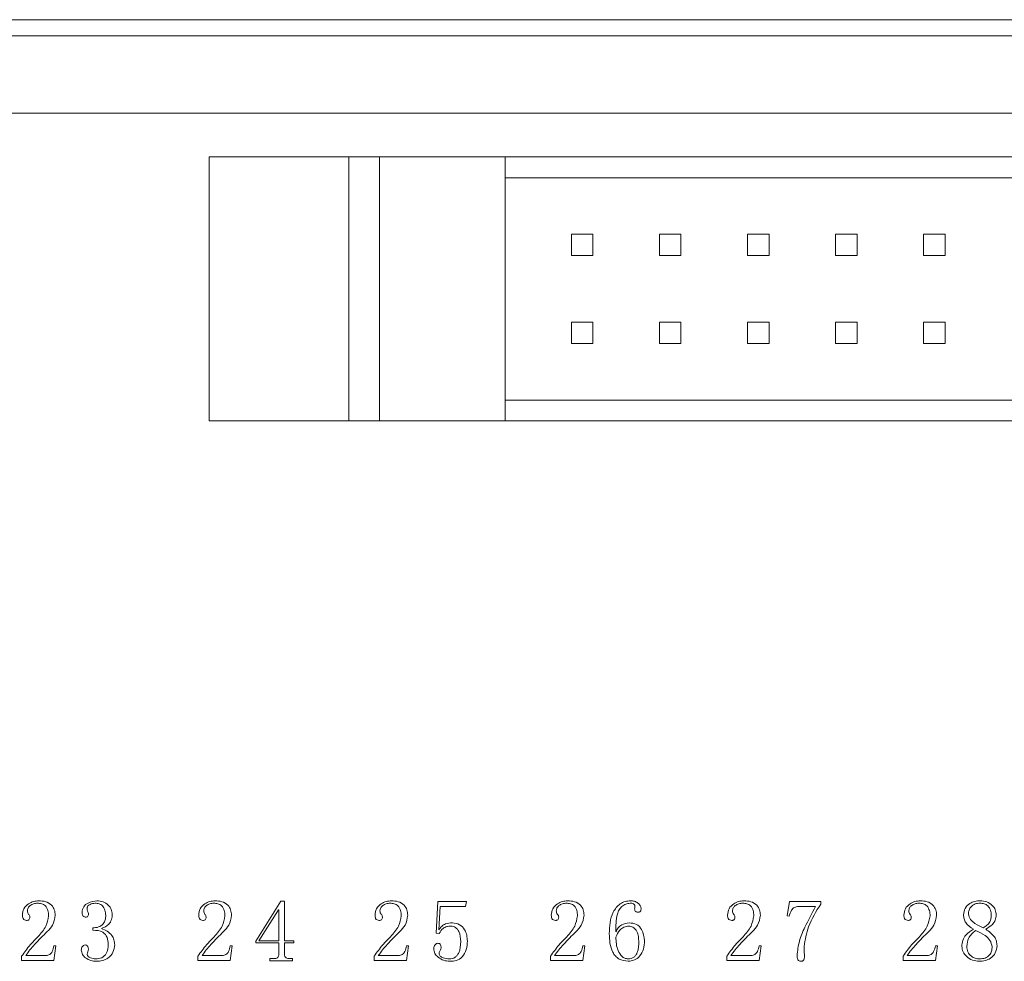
# Model space of a CAD drawing. Header units: millimetres. Extents: x 0 to 297, y 0 to 210.
# Tile 4 of 9: x 61 to 89, y 121 to 148. Entities that reach past the tile are written whole.
import ezdxf

# ---------------------------------------------------------------- set-up
doc = ezdxf.new("R2010")
doc.units = ezdxf.units.MM

msp = doc.modelspace()

# ---------------------------------------------------------------- linework, layer by layer
at = {"color": 7, "linetype": 'Continuous', "lineweight": 15}
for p, q in [((48.305, 148.452), (153.905, 148.452)), ((153.905, 147.989), (48.305, 147.989)), ((153.905, 145.752), (48.305, 145.752)), ((66.205, 136.872), (66.205, 144.492)), ((70.239, 144.492), (66.205, 144.492)), ((70.239, 136.872), (70.239, 144.492)), ((71.129, 144.492), (70.239, 144.492)), ((71.129, 136.872), (71.129, 144.492)), ((74.749, 144.492), (71.129, 144.492)), ((74.749, 136.872), (74.749, 144.492)), ((127.461, 144.492), (74.749, 144.492)), ((127.461, 143.892), (74.749, 143.892)), ((76.665, 141.642), (76.665, 142.262)), ((76.665, 142.262), (77.285, 142.262)), ((77.285, 142.262), (77.285, 141.642)), ((79.205, 142.262), (79.825, 142.262)), ((79.205, 141.642), (79.205, 142.262)), ((79.825, 142.262), (79.825, 141.642)), ((81.745, 141.642), (81.745, 142.262)), ((81.745, 142.262), (82.365, 142.262)), ((82.365, 142.262), (82.365, 141.642)), ((84.285, 142.262), (84.905, 142.262)), ((84.285, 141.642), (84.285, 142.262)), ((84.905, 142.262), (84.905, 141.642)), ((86.825, 141.642), (86.825, 142.262)), ((86.825, 142.262), (87.445, 142.262)), ((87.445, 142.262), (87.445, 141.642)), ((77.285, 141.642), (76.665, 141.642)), ((79.825, 141.642), (79.205, 141.642)), ((82.365, 141.642), (81.745, 141.642)), ((84.905, 141.642), (84.285, 141.642)), ((87.445, 141.642), (86.825, 141.642)), ((76.665, 139.102), (76.665, 139.722)), ((76.665, 139.722), (77.285, 139.722)), ((77.285, 139.722), (77.285, 139.102)), ((79.205, 139.102), (79.205, 139.722)), ((79.205, 139.722), (79.825, 139.722)), ((79.825, 139.722), (79.825, 139.102)), ((81.745, 139.102), (81.745, 139.722)), ((81.745, 139.722), (82.365, 139.722)), ((82.365, 139.722), (82.365, 139.102)), ((84.285, 139.102), (84.285, 139.722)), ((84.285, 139.722), (84.905, 139.722)), ((84.905, 139.722), (84.905, 139.102)), ((86.825, 139.102), (86.825, 139.722)), ((86.825, 139.722), (87.445, 139.722)), ((87.445, 139.722), (87.445, 139.102)), ((77.285, 139.102), (76.665, 139.102)), ((79.825, 139.102), (79.205, 139.102)), ((82.365, 139.102), (81.745, 139.102)), ((84.905, 139.102), (84.285, 139.102)), ((87.445, 139.102), (86.825, 139.102)), ((74.749, 137.472), (98.605, 137.472)), ((70.239, 136.872), (66.205, 136.872)), ((71.129, 136.872), (70.239, 136.872)), ((74.749, 136.872), (71.129, 136.872)), ((98.605, 136.872), (74.749, 136.872)), ((67.552, 121.86), (68.279, 123.015)), ((68.21, 122.766), (67.642, 121.87)), ((68.22, 122.766), (68.21, 122.766)), ((68.22, 121.87), (68.22, 122.766)), ((68.279, 123.015), (68.379, 123.015)), ((68.379, 123.015), (68.379, 121.87)), ((72.762, 122.086), (72.81, 122.999)), ((72.81, 122.999), (73.636, 122.999)), ((72.873, 122.858), (72.838, 122.186)), ((73.605, 122.858), (72.873, 122.858)), ((73.636, 122.999), (73.605, 122.858)), ((82.89, 122.584), (82.959, 122.999)), ((82.959, 122.999), (83.858, 122.999)), ((83.711, 122.858), (83.213, 122.858)), ((83.858, 122.999), (83.858, 122.929)), ((82.948, 122.574), (82.89, 122.584)), ((62.848, 122.173), (62.848, 122.244)), ((72.85, 122.077), (72.762, 122.086)), ((61.789, 121.724), (61.729, 121.299)), ((61.73, 121.724), (61.789, 121.724)), ((66.877, 121.724), (66.816, 121.299)), ((66.817, 121.724), (66.877, 121.724)), ((67.552, 121.81), (67.552, 121.86)), ((68.22, 121.81), (67.552, 121.81)), ((67.642, 121.87), (68.22, 121.87)), ((68.22, 121.481), (68.22, 121.81)), ((68.379, 121.87), (68.648, 121.87)), ((68.648, 121.81), (68.379, 121.81)), ((68.379, 121.81), (68.379, 121.481)), ((68.648, 121.87), (68.648, 121.81)), ((71.904, 121.724), (71.964, 121.724)), ((71.964, 121.724), (71.904, 121.299)), ((77.051, 121.724), (76.991, 121.299)), ((76.992, 121.724), (77.051, 121.724)), ((82.138, 121.724), (82.078, 121.299)), ((82.079, 121.724), (82.138, 121.724)), ((87.226, 121.724), (87.165, 121.299)), ((87.166, 121.724), (87.226, 121.724)), ((60.798, 121.299), (60.798, 121.422)), ((60.916, 121.441), (61.502, 121.441)), ((65.885, 121.299), (65.885, 121.422)), ((66.003, 121.441), (66.589, 121.441)), ((67.961, 121.292), (67.961, 121.352)), ((67.961, 121.352), (68.07, 121.352)), ((68.528, 121.352), (68.618, 121.352)), ((68.618, 121.352), (68.618, 121.292)), ((70.972, 121.299), (70.972, 121.422)), ((71.09, 121.441), (71.676, 121.441)), ((76.059, 121.299), (76.059, 121.422)), ((76.178, 121.441), (76.763, 121.441)), ((81.147, 121.299), (81.147, 121.422)), ((81.265, 121.441), (81.851, 121.441)), ((86.234, 121.299), (86.234, 121.422)), ((86.352, 121.441), (86.938, 121.441)), ((61.729, 121.299), (60.798, 121.299)), ((66.816, 121.299), (65.885, 121.299)), ((68.618, 121.292), (67.961, 121.292)), ((71.904, 121.299), (70.972, 121.299)), ((76.991, 121.299), (76.059, 121.299)), ((82.078, 121.299), (81.147, 121.299)), ((87.165, 121.299), (86.234, 121.299))]:
    msp.add_line(p, q, dxfattribs=at)
for points, knots in [([(60.821, 122.603), (60.828, 122.67), (60.842, 122.804), (60.985, 122.934), (61.138, 123.009), (61.242, 123.018), (61.294, 123.023)], [0, 0, 0, 0, 0.279419, 0.55819, 0.779157, 1, 1, 1, 1]), ([(61.255, 122.952), (61.217, 122.949), (61.141, 122.944), (61.045, 122.893), (60.976, 122.819), (60.968, 122.758), (60.964, 122.728)], [0, 0, 0, 0, 0.280831, 0.561224, 0.780841, 1, 1, 1, 1]), ([(61.577, 122.584), (61.574, 122.636), (61.569, 122.74), (61.499, 122.875), (61.378, 122.945), (61.296, 122.95), (61.255, 122.952)], [0, 0, 0, 0, 0.281011, 0.559901, 0.779356, 1, 1, 1, 1]), ([(61.294, 123.023), (61.361, 123.02), (61.494, 123.013), (61.661, 122.913), (61.753, 122.762), (61.761, 122.657), (61.766, 122.604)], [0, 0, 0, 0, 0.280925, 0.559354, 0.779503, 1, 1, 1, 1]), ([(62.541, 122.688), (62.551, 122.745), (62.571, 122.858), (62.74, 122.991), (62.884, 123.011), (62.972, 123.023)], [0, 0, 0, 0, 0.278962, 0.559952, 1, 1, 1, 1]), ([(62.918, 122.952), (62.868, 122.946), (62.794, 122.936), (62.716, 122.888), (62.692, 122.843), (62.69, 122.818), (62.69, 122.805)], [0, 0, 0, 0, 0.500243, 0.749136, 0.87451, 1, 1, 1, 1]), ([(62.69, 122.805), (62.691, 122.776), (62.694, 122.724), (62.719, 122.678), (62.73, 122.658)], [0, 0, 0, 0, 0.564942, 1, 1, 1, 1]), ([(63.225, 122.603), (63.221, 122.652), (63.212, 122.75), (63.145, 122.874), (63.034, 122.945), (62.957, 122.95), (62.918, 122.952)], [0, 0, 0, 0, 0.280514, 0.560508, 0.779693, 1, 1, 1, 1]), ([(62.972, 123.023), (63.034, 123.018), (63.157, 123.008), (63.298, 122.905), (63.394, 122.777), (63.407, 122.681), (63.414, 122.633)], [0, 0, 0, 0, 0.280286, 0.559697, 0.780288, 1, 1, 1, 1]), ([(65.909, 122.603), (65.915, 122.67), (65.929, 122.804), (66.072, 122.934), (66.225, 123.009), (66.329, 123.018), (66.381, 123.023)], [0, 0, 0, 0, 0.279424, 0.558197, 0.779155, 1, 1, 1, 1]), ([(66.342, 122.952), (66.304, 122.949), (66.228, 122.944), (66.133, 122.893), (66.063, 122.819), (66.055, 122.758), (66.051, 122.728)], [0, 0, 0, 0, 0.280831, 0.561224, 0.780841, 1, 1, 1, 1]), ([(66.664, 122.584), (66.662, 122.636), (66.657, 122.74), (66.586, 122.875), (66.466, 122.945), (66.384, 122.95), (66.342, 122.952)], [0, 0, 0, 0, 0.281011, 0.559901, 0.779356, 1, 1, 1, 1]), ([(66.381, 123.023), (66.448, 123.02), (66.582, 123.013), (66.748, 122.913), (66.84, 122.762), (66.849, 122.657), (66.853, 122.604)], [0, 0, 0, 0, 0.280925, 0.559354, 0.779503, 1, 1, 1, 1]), ([(70.996, 122.603), (71.003, 122.67), (71.016, 122.804), (71.16, 122.934), (71.312, 123.009), (71.416, 123.018), (71.468, 123.023)], [0, 0, 0, 0, 0.279424, 0.558197, 0.779155, 1, 1, 1, 1]), ([(71.43, 122.952), (71.391, 122.949), (71.315, 122.944), (71.22, 122.893), (71.15, 122.819), (71.142, 122.758), (71.139, 122.728)], [0, 0, 0, 0, 0.280833, 0.56121, 0.78084, 1, 1, 1, 1]), ([(71.751, 122.584), (71.749, 122.636), (71.744, 122.74), (71.673, 122.875), (71.553, 122.945), (71.471, 122.95), (71.43, 122.952)], [0, 0, 0, 0, 0.28101, 0.5599, 0.779343, 1, 1, 1, 1]), ([(71.468, 123.023), (71.535, 123.02), (71.669, 123.013), (71.835, 122.913), (71.927, 122.762), (71.936, 122.657), (71.94, 122.604)], [0, 0, 0, 0, 0.280924, 0.55936, 0.779503, 1, 1, 1, 1]), ([(76.083, 122.603), (76.09, 122.67), (76.104, 122.804), (76.247, 122.934), (76.4, 123.009), (76.503, 123.018), (76.555, 123.023)], [0, 0, 0, 0, 0.279422, 0.558196, 0.779155, 1, 1, 1, 1]), ([(76.517, 122.952), (76.479, 122.949), (76.402, 122.944), (76.307, 122.893), (76.238, 122.819), (76.23, 122.758), (76.226, 122.728)], [0, 0, 0, 0, 0.280815, 0.561209, 0.78084, 1, 1, 1, 1]), ([(76.839, 122.584), (76.836, 122.636), (76.831, 122.74), (76.761, 122.875), (76.64, 122.945), (76.558, 122.95), (76.517, 122.952)], [0, 0, 0, 0, 0.28101, 0.5599, 0.779343, 1, 1, 1, 1]), ([(76.555, 123.023), (76.622, 123.02), (76.756, 123.013), (76.922, 122.913), (77.014, 122.762), (77.023, 122.657), (77.028, 122.604)], [0, 0, 0, 0, 0.280924, 0.55936, 0.779503, 1, 1, 1, 1]), ([(77.755, 122.074), (77.759, 122.18), (77.766, 122.391), (77.852, 122.7), (78.02, 122.917), (78.213, 123.012), (78.319, 123.019), (78.372, 123.023)], [0, 0, 0, 0, 0.250847, 0.50111, 0.749707, 0.874792, 1, 1, 1, 1]), ([(78.357, 122.952), (78.313, 122.948), (78.227, 122.939), (78.117, 122.863), (78.032, 122.763), (77.949, 122.515), (77.946, 122.298), (77.944, 122.125)], [0, 0, 0, 0, 0.124736, 0.249573, 0.374519, 0.499666, 1, 1, 1, 1]), ([(78.497, 122.865), (78.497, 122.873), (78.496, 122.889), (78.485, 122.91), (78.469, 122.928), (78.428, 122.951), (78.388, 122.951), (78.357, 122.952)], [0, 0, 0, 0, 0.1253096, 0.2504411, 0.3757778, 0.5011148, 1, 1, 1, 1]), ([(78.372, 123.023), (78.41, 123.02), (78.486, 123.016), (78.578, 122.962), (78.649, 122.894), (78.667, 122.837), (78.676, 122.809)], [0, 0, 0, 0, 0.280754, 0.560593, 0.781624, 1, 1, 1, 1]), ([(78.487, 122.789), (78.489, 122.803), (78.493, 122.828), (78.496, 122.854), (78.497, 122.865)], [0, 0, 0, 0, 0.560156, 1, 1, 1, 1]), ([(78.577, 122.692), (78.563, 122.693), (78.535, 122.695), (78.501, 122.721), (78.489, 122.755), (78.488, 122.777), (78.487, 122.789)], [0, 0, 0, 0, 0.28041, 0.558485, 0.778858, 1, 1, 1, 1]), ([(78.676, 122.809), (78.675, 122.792), (78.674, 122.76), (78.655, 122.715), (78.616, 122.694), (78.59, 122.693), (78.577, 122.692)], [0, 0, 0, 0, 0.28121, 0.560029, 0.779235, 1, 1, 1, 1]), ([(81.17, 122.603), (81.177, 122.67), (81.191, 122.804), (81.334, 122.934), (81.487, 123.009), (81.591, 123.018), (81.643, 123.023)], [0, 0, 0, 0, 0.279422, 0.558196, 0.779155, 1, 1, 1, 1]), ([(81.604, 122.952), (81.566, 122.949), (81.49, 122.944), (81.394, 122.893), (81.325, 122.819), (81.317, 122.758), (81.313, 122.728)], [0, 0, 0, 0, 0.280828, 0.561217, 0.780844, 1, 1, 1, 1]), ([(81.926, 122.584), (81.923, 122.636), (81.918, 122.74), (81.848, 122.875), (81.727, 122.945), (81.645, 122.95), (81.604, 122.952)], [0, 0, 0, 0, 0.281015, 0.559908, 0.779354, 1, 1, 1, 1]), ([(81.643, 123.023), (81.71, 123.02), (81.843, 123.013), (82.01, 122.913), (82.102, 122.762), (82.11, 122.657), (82.115, 122.604)], [0, 0, 0, 0, 0.280924, 0.55936, 0.779503, 1, 1, 1, 1]), ([(83.213, 122.858), (83.173, 122.853), (83.092, 122.844), (82.989, 122.734), (82.964, 122.635), (82.948, 122.574)], [0, 0, 0, 0, 0.279712, 0.558904, 1, 1, 1, 1]), ([(83.173, 121.436), (83.19, 121.578), (83.223, 121.864), (83.43, 122.336), (83.604, 122.66), (83.711, 122.858)], [0, 0, 0, 0, 0.279514, 0.559531, 1, 1, 1, 1]), ([(83.858, 122.929), (83.724, 122.716), (83.487, 122.337), (83.41, 121.897), (83.376, 121.704)], [0, 0, 0, 0, 0.561079, 1, 1, 1, 1]), ([(86.258, 122.603), (86.264, 122.67), (86.278, 122.804), (86.421, 122.934), (86.574, 123.009), (86.678, 123.018), (86.73, 123.023)], [0, 0, 0, 0, 0.279422, 0.558196, 0.779155, 1, 1, 1, 1]), ([(86.691, 122.952), (86.653, 122.949), (86.577, 122.944), (86.482, 122.893), (86.412, 122.819), (86.404, 122.758), (86.4, 122.728)], [0, 0, 0, 0, 0.280831, 0.561224, 0.780841, 1, 1, 1, 1]), ([(87.013, 122.584), (87.011, 122.636), (87.006, 122.74), (86.935, 122.875), (86.815, 122.945), (86.733, 122.95), (86.691, 122.952)], [0, 0, 0, 0, 0.281012, 0.55991, 0.779355, 1, 1, 1, 1]), ([(86.73, 123.023), (86.797, 123.02), (86.931, 123.013), (87.097, 122.913), (87.189, 122.762), (87.198, 122.657), (87.202, 122.604)], [0, 0, 0, 0, 0.280924, 0.55936, 0.779503, 1, 1, 1, 1]), ([(87.977, 122.614), (87.986, 122.68), (88.006, 122.813), (88.144, 122.95), (88.303, 123.015), (88.407, 123.02), (88.459, 123.023)], [0, 0, 0, 0, 0.278929, 0.558414, 0.778923, 1, 1, 1, 1]), ([(88.459, 122.952), (88.41, 122.95), (88.313, 122.945), (88.196, 122.866), (88.132, 122.756), (88.123, 122.681), (88.119, 122.643)], [0, 0, 0, 0, 0.2808193, 0.5586456, 0.7795548, 1, 1, 1, 1]), ([(88.459, 123.023), (88.524, 123.018), (88.653, 123.008), (88.807, 122.904), (88.906, 122.766), (88.916, 122.664), (88.921, 122.614)], [0, 0, 0, 0, 0.280399, 0.559883, 0.779968, 1, 1, 1, 1]), ([(88.78, 122.603), (88.775, 122.653), (88.766, 122.753), (88.692, 122.878), (88.577, 122.945), (88.498, 122.95), (88.459, 122.952)], [0, 0, 0, 0, 0.280264, 0.559987, 0.779492, 1, 1, 1, 1]), ([(60.942, 122.456), (60.921, 122.458), (60.88, 122.462), (60.825, 122.517), (60.823, 122.57), (60.821, 122.603)], [0, 0, 0, 0, 0.280694, 0.559422, 1, 1, 1, 1]), ([(61.034, 122.554), (61.033, 122.539), (61.031, 122.511), (61.01, 122.474), (60.975, 122.458), (60.953, 122.457), (60.942, 122.456)], [0, 0, 0, 0, 0.2808788, 0.5591911, 0.7792354, 1, 1, 1, 1]), ([(60.964, 122.728), (60.965, 122.71), (60.968, 122.674), (60.997, 122.632), (61.028, 122.596), (61.032, 122.568), (61.034, 122.554)], [0, 0, 0, 0, 0.280289, 0.560157, 0.780381, 1, 1, 1, 1]), ([(61.267, 121.986), (61.355, 122.083), (61.513, 122.256), (61.557, 122.484), (61.577, 122.584)], [0, 0, 0, 0, 0.5614861, 1, 1, 1, 1]), ([(61.766, 122.604), (61.749, 122.503), (61.72, 122.323), (61.593, 122.193), (61.536, 122.136)], [0, 0, 0, 0, 0.558235, 1, 1, 1, 1]), ([(62.645, 122.551), (62.633, 122.552), (62.608, 122.555), (62.577, 122.574), (62.543, 122.617), (62.542, 122.659), (62.541, 122.688)], [0, 0, 0, 0, 0.186756, 0.373985, 0.560632, 1, 1, 1, 1]), ([(62.73, 122.658), (62.729, 122.644), (62.727, 122.615), (62.713, 122.575), (62.679, 122.553), (62.656, 122.551), (62.645, 122.551)], [0, 0, 0, 0, 0.280968, 0.560946, 0.779504, 1, 1, 1, 1]), ([(62.848, 122.244), (62.904, 122.246), (63.015, 122.252), (63.153, 122.339), (63.218, 122.472), (63.223, 122.559), (63.225, 122.603)], [0, 0, 0, 0, 0.280858, 0.559015, 0.779097, 1, 1, 1, 1]), ([(63.414, 122.633), (63.41, 122.581), (63.402, 122.477), (63.304, 122.308), (63.178, 122.255), (63.101, 122.223)], [0, 0, 0, 0, 0.281051, 0.561372, 1, 1, 1, 1]), ([(66.029, 122.456), (66.008, 122.458), (65.968, 122.462), (65.912, 122.517), (65.91, 122.57), (65.909, 122.603)], [0, 0, 0, 0, 0.280692, 0.559418, 1, 1, 1, 1]), ([(66.121, 122.554), (66.12, 122.539), (66.119, 122.511), (66.097, 122.474), (66.063, 122.458), (66.04, 122.457), (66.029, 122.456)], [0, 0, 0, 0, 0.280897, 0.559221, 0.779275, 1, 1, 1, 1]), ([(66.051, 122.728), (66.053, 122.71), (66.056, 122.674), (66.084, 122.632), (66.115, 122.596), (66.119, 122.568), (66.121, 122.554)], [0, 0, 0, 0, 0.2802865, 0.5601518, 0.7803736, 1, 1, 1, 1]), ([(66.354, 121.986), (66.442, 122.083), (66.6, 122.256), (66.644, 122.484), (66.664, 122.584)], [0, 0, 0, 0, 0.5614861, 1, 1, 1, 1]), ([(66.853, 122.604), (66.837, 122.503), (66.808, 122.323), (66.68, 122.193), (66.624, 122.136)], [0, 0, 0, 0, 0.558235, 1, 1, 1, 1]), ([(71.116, 122.456), (71.096, 122.458), (71.055, 122.462), (70.999, 122.517), (70.997, 122.57), (70.996, 122.603)], [0, 0, 0, 0, 0.280692, 0.559418, 1, 1, 1, 1]), ([(71.208, 122.554), (71.208, 122.539), (71.206, 122.511), (71.184, 122.474), (71.15, 122.458), (71.127, 122.457), (71.116, 122.456)], [0, 0, 0, 0, 0.280897, 0.559221, 0.779275, 1, 1, 1, 1]), ([(71.139, 122.728), (71.14, 122.71), (71.143, 122.674), (71.172, 122.632), (71.202, 122.596), (71.206, 122.568), (71.208, 122.554)], [0, 0, 0, 0, 0.2802865, 0.5601518, 0.7803736, 1, 1, 1, 1]), ([(71.441, 121.986), (71.53, 122.083), (71.687, 122.256), (71.732, 122.484), (71.751, 122.584)], [0, 0, 0, 0, 0.5614861, 1, 1, 1, 1]), ([(71.94, 122.604), (71.924, 122.503), (71.895, 122.323), (71.767, 122.193), (71.711, 122.136)], [0, 0, 0, 0, 0.558241, 1, 1, 1, 1]), ([(76.203, 122.456), (76.183, 122.458), (76.142, 122.462), (76.086, 122.517), (76.084, 122.57), (76.083, 122.603)], [0, 0, 0, 0, 0.280694, 0.559422, 1, 1, 1, 1]), ([(76.296, 122.554), (76.295, 122.539), (76.293, 122.511), (76.272, 122.474), (76.237, 122.458), (76.215, 122.457), (76.203, 122.456)], [0, 0, 0, 0, 0.280892, 0.559185, 0.779278, 1, 1, 1, 1]), ([(76.226, 122.728), (76.227, 122.71), (76.23, 122.674), (76.259, 122.632), (76.289, 122.596), (76.293, 122.568), (76.296, 122.554)], [0, 0, 0, 0, 0.2802865, 0.5601518, 0.7803736, 1, 1, 1, 1]), ([(76.528, 121.986), (76.617, 122.083), (76.774, 122.256), (76.819, 122.484), (76.839, 122.584)], [0, 0, 0, 0, 0.5614861, 1, 1, 1, 1]), ([(77.028, 122.604), (77.011, 122.503), (76.982, 122.323), (76.854, 122.193), (76.798, 122.136)], [0, 0, 0, 0, 0.558235, 1, 1, 1, 1]), ([(81.291, 122.456), (81.27, 122.458), (81.229, 122.462), (81.174, 122.517), (81.172, 122.57), (81.17, 122.603)], [0, 0, 0, 0, 0.280694, 0.559422, 1, 1, 1, 1]), ([(81.383, 122.554), (81.382, 122.539), (81.38, 122.511), (81.359, 122.474), (81.324, 122.458), (81.302, 122.457), (81.291, 122.456)], [0, 0, 0, 0, 0.280892, 0.559185, 0.779278, 1, 1, 1, 1]), ([(81.313, 122.728), (81.314, 122.71), (81.317, 122.674), (81.346, 122.632), (81.377, 122.596), (81.381, 122.568), (81.383, 122.554)], [0, 0, 0, 0, 0.280287, 0.560173, 0.780373, 1, 1, 1, 1]), ([(81.616, 121.986), (81.704, 122.083), (81.862, 122.256), (81.906, 122.484), (81.926, 122.584)], [0, 0, 0, 0, 0.561482, 1, 1, 1, 1]), ([(82.115, 122.604), (82.098, 122.503), (82.069, 122.323), (81.942, 122.193), (81.885, 122.136)], [0, 0, 0, 0, 0.558235, 1, 1, 1, 1]), ([(86.378, 122.456), (86.357, 122.458), (86.317, 122.462), (86.261, 122.517), (86.259, 122.57), (86.258, 122.603)], [0, 0, 0, 0, 0.280694, 0.559422, 1, 1, 1, 1]), ([(86.47, 122.554), (86.469, 122.539), (86.468, 122.511), (86.446, 122.474), (86.412, 122.458), (86.389, 122.457), (86.378, 122.456)], [0, 0, 0, 0, 0.280892, 0.559185, 0.779278, 1, 1, 1, 1]), ([(86.4, 122.728), (86.402, 122.71), (86.405, 122.674), (86.433, 122.632), (86.464, 122.596), (86.468, 122.568), (86.47, 122.554)], [0, 0, 0, 0, 0.280289, 0.560157, 0.780381, 1, 1, 1, 1]), ([(86.703, 121.986), (86.791, 122.083), (86.949, 122.256), (86.993, 122.484), (87.013, 122.584)], [0, 0, 0, 0, 0.5614861, 1, 1, 1, 1]), ([(87.202, 122.604), (87.186, 122.503), (87.157, 122.323), (87.029, 122.193), (86.973, 122.136)], [0, 0, 0, 0, 0.558235, 1, 1, 1, 1]), ([(88.266, 122.204), (88.181, 122.258), (88.063, 122.334), (87.986, 122.497), (87.98, 122.575), (87.977, 122.614)], [0, 0, 0, 0, 0.557838, 0.778917, 1, 1, 1, 1]), ([(88.119, 122.643), (88.134, 122.587), (88.165, 122.473), (88.334, 122.341), (88.469, 122.281), (88.551, 122.244)], [0, 0, 0, 0, 0.276838, 0.557803, 1, 1, 1, 1]), ([(88.551, 122.244), (88.587, 122.266), (88.659, 122.309), (88.758, 122.428), (88.772, 122.537), (88.78, 122.603)], [0, 0, 0, 0, 0.281101, 0.561721, 1, 1, 1, 1]), ([(88.921, 122.614), (88.915, 122.564), (88.904, 122.464), (88.8, 122.311), (88.688, 122.245), (88.62, 122.204)], [0, 0, 0, 0, 0.279757, 0.559955, 1, 1, 1, 1]), ([(63.101, 122.223), (63.157, 122.201), (63.27, 122.156), (63.398, 122.039), (63.47, 121.897), (63.48, 121.802), (63.485, 121.754)], [0, 0, 0, 0, 0.280547, 0.559543, 0.779935, 1, 1, 1, 1]), ([(72.838, 122.186), (72.864, 122.22), (72.916, 122.289), (73.048, 122.377), (73.16, 122.382), (73.229, 122.385)], [0, 0, 0, 0, 0.280799, 0.559929, 1, 1, 1, 1]), ([(73.18, 122.291), (73.14, 122.289), (73.062, 122.284), (72.931, 122.222), (72.88, 122.132), (72.85, 122.077)], [0, 0, 0, 0, 0.280966, 0.560311, 1, 1, 1, 1]), ([(73.471, 121.843), (73.464, 121.944), (73.454, 122.095), (73.347, 122.244), (73.255, 122.286), (73.205, 122.289), (73.18, 122.291)], [0, 0, 0, 0, 0.499733, 0.748861, 0.87432, 1, 1, 1, 1]), ([(73.229, 122.385), (73.301, 122.375), (73.444, 122.356), (73.585, 122.2), (73.651, 122.028), (73.657, 121.916), (73.66, 121.86)], [0, 0, 0, 0, 0.278766, 0.55814, 0.778831, 1, 1, 1, 1]), ([(77.944, 122.125), (77.966, 122.166), (78.009, 122.247), (78.138, 122.356), (78.256, 122.374), (78.328, 122.385)], [0, 0, 0, 0, 0.2812093, 0.5619062, 1, 1, 1, 1]), ([(78.319, 122.291), (78.27, 122.285), (78.173, 122.272), (78.03, 122.16), (77.977, 122.045), (77.944, 121.975)], [0, 0, 0, 0, 0.279601, 0.559171, 1, 1, 1, 1]), ([(78.605, 121.869), (78.603, 121.922), (78.599, 122.028), (78.541, 122.166), (78.444, 122.27), (78.361, 122.284), (78.319, 122.291)], [0, 0, 0, 0, 0.28126, 0.561275, 0.781235, 1, 1, 1, 1]), ([(78.328, 122.385), (78.401, 122.379), (78.548, 122.368), (78.735, 122.164), (78.757, 121.979), (78.77, 121.865)], [0, 0, 0, 0, 0.280901, 0.559805, 1, 1, 1, 1]), ([(87.93, 121.705), (87.934, 121.765), (87.943, 121.884), (88.058, 122.071), (88.187, 122.153), (88.266, 122.204)], [0, 0, 0, 0, 0.280225, 0.559899, 1, 1, 1, 1]), ([(88.62, 122.204), (88.714, 122.138), (88.845, 122.045), (88.934, 121.859), (88.941, 121.769), (88.945, 121.725)], [0, 0, 0, 0, 0.558452, 0.779245, 1, 1, 1, 1]), ([(60.798, 121.422), (60.877, 121.534), (61.018, 121.735), (61.191, 121.91), (61.267, 121.986)], [0, 0, 0, 0, 0.559634, 1, 1, 1, 1]), ([(61.536, 122.136), (61.414, 122.012), (61.243, 121.84), (61.034, 121.609), (60.955, 121.497), (60.916, 121.441)], [0, 0, 0, 0, 0.5601831, 0.7802632, 1, 1, 1, 1]), ([(63.296, 121.774), (63.292, 121.839), (63.282, 121.968), (63.127, 122.164), (62.954, 122.169), (62.848, 122.173)], [0, 0, 0, 0, 0.281446, 0.559946, 1, 1, 1, 1]), ([(65.885, 121.422), (65.964, 121.534), (66.105, 121.735), (66.278, 121.91), (66.354, 121.986)], [0, 0, 0, 0, 0.559634, 1, 1, 1, 1]), ([(66.624, 122.136), (66.501, 122.012), (66.33, 121.84), (66.121, 121.609), (66.042, 121.497), (66.003, 121.441)], [0, 0, 0, 0, 0.560183, 0.780258, 1, 1, 1, 1]), ([(70.972, 121.422), (71.051, 121.534), (71.193, 121.735), (71.365, 121.91), (71.441, 121.986)], [0, 0, 0, 0, 0.559634, 1, 1, 1, 1]), ([(71.711, 122.136), (71.588, 122.012), (71.417, 121.84), (71.209, 121.609), (71.13, 121.497), (71.09, 121.441)], [0, 0, 0, 0, 0.560188, 0.780263, 1, 1, 1, 1]), ([(76.059, 121.422), (76.139, 121.534), (76.28, 121.735), (76.452, 121.91), (76.528, 121.986)], [0, 0, 0, 0, 0.559631, 1, 1, 1, 1]), ([(76.798, 122.136), (76.675, 122.012), (76.504, 121.84), (76.296, 121.609), (76.217, 121.497), (76.178, 121.441)], [0, 0, 0, 0, 0.560188, 0.780263, 1, 1, 1, 1]), ([(78.298, 121.276), (78.205, 121.287), (78.067, 121.303), (77.927, 121.426), (77.827, 121.579), (77.765, 121.802), (77.758, 121.983), (77.755, 122.074)], [0, 0, 0, 0, 0.248252, 0.37342, 0.498772, 0.749059, 1, 1, 1, 1]), ([(77.944, 121.975), (77.951, 121.841), (77.962, 121.639), (78.09, 121.438), (78.199, 121.358), (78.266, 121.35), (78.299, 121.346)], [0, 0, 0, 0, 0.499875, 0.749782, 0.874999, 1, 1, 1, 1]), ([(81.147, 121.422), (81.226, 121.534), (81.367, 121.735), (81.54, 121.91), (81.616, 121.986)], [0, 0, 0, 0, 0.559627, 1, 1, 1, 1]), ([(81.885, 122.136), (81.763, 122.012), (81.592, 121.84), (81.383, 121.609), (81.304, 121.497), (81.265, 121.441)], [0, 0, 0, 0, 0.560188, 0.780263, 1, 1, 1, 1]), ([(86.234, 121.422), (86.313, 121.534), (86.454, 121.735), (86.627, 121.91), (86.703, 121.986)], [0, 0, 0, 0, 0.559627, 1, 1, 1, 1]), ([(86.973, 122.136), (86.85, 122.012), (86.679, 121.84), (86.47, 121.609), (86.391, 121.497), (86.352, 121.441)], [0, 0, 0, 0, 0.560188, 0.780263, 1, 1, 1, 1]), ([(88.326, 122.164), (88.246, 122.096), (88.103, 121.972), (88.081, 121.787), (88.071, 121.705)], [0, 0, 0, 0, 0.558997, 1, 1, 1, 1]), ([(88.803, 121.695), (88.788, 121.76), (88.758, 121.891), (88.571, 122.049), (88.419, 122.121), (88.326, 122.164)], [0, 0, 0, 0, 0.27737, 0.558067, 1, 1, 1, 1]), ([(61.502, 121.441), (61.539, 121.447), (61.614, 121.46), (61.701, 121.573), (61.719, 121.667), (61.73, 121.724)], [0, 0, 0, 0, 0.278428, 0.558439, 1, 1, 1, 1]), ([(62.517, 121.6), (62.519, 121.619), (62.522, 121.657), (62.551, 121.702), (62.584, 121.738), (62.614, 121.744), (62.628, 121.748)], [0, 0, 0, 0, 0.280485, 0.560836, 0.781398, 1, 1, 1, 1]), ([(62.628, 121.748), (62.645, 121.746), (62.677, 121.743), (62.716, 121.695), (62.725, 121.655), (62.73, 121.63)], [0, 0, 0, 0, 0.2802373, 0.5592908, 1, 1, 1, 1]), ([(62.73, 121.63), (62.724, 121.603), (62.713, 121.553), (62.697, 121.505), (62.69, 121.484)], [0, 0, 0, 0, 0.55916, 1, 1, 1, 1]), ([(62.932, 121.346), (62.993, 121.351), (63.114, 121.359), (63.284, 121.519), (63.291, 121.677), (63.296, 121.774)], [0, 0, 0, 0, 0.28116, 0.55958, 1, 1, 1, 1]), ([(63.485, 121.754), (63.475, 121.68), (63.453, 121.531), (63.309, 121.368), (63.132, 121.285), (63.015, 121.279), (62.956, 121.276)], [0, 0, 0, 0, 0.2791504, 0.5588041, 0.7790915, 1, 1, 1, 1]), ([(66.589, 121.441), (66.626, 121.447), (66.702, 121.46), (66.788, 121.573), (66.806, 121.667), (66.817, 121.724)], [0, 0, 0, 0, 0.278428, 0.558439, 1, 1, 1, 1]), ([(71.676, 121.441), (71.714, 121.447), (71.789, 121.46), (71.875, 121.573), (71.893, 121.667), (71.904, 121.724)], [0, 0, 0, 0, 0.2784264, 0.5584358, 1, 1, 1, 1]), ([(72.692, 121.642), (72.693, 121.663), (72.696, 121.703), (72.723, 121.754), (72.764, 121.79), (72.796, 121.793), (72.812, 121.795)], [0, 0, 0, 0, 0.280352, 0.560486, 0.780216, 1, 1, 1, 1]), ([(73.15, 121.276), (73.09, 121.281), (72.968, 121.293), (72.821, 121.38), (72.711, 121.499), (72.698, 121.594), (72.692, 121.642)], [0, 0, 0, 0, 0.280401, 0.560704, 0.780709, 1, 1, 1, 1]), ([(72.812, 121.795), (72.822, 121.794), (72.842, 121.793), (72.871, 121.779), (72.895, 121.741), (72.9, 121.707), (72.904, 121.683)], [0, 0, 0, 0, 0.187159, 0.374393, 0.560795, 1, 1, 1, 1]), ([(72.904, 121.683), (72.903, 121.665), (72.902, 121.63), (72.876, 121.587), (72.848, 121.551), (72.846, 121.523), (72.844, 121.509)], [0, 0, 0, 0, 0.2803956, 0.5600311, 0.7802489, 1, 1, 1, 1]), ([(73.143, 121.346), (73.171, 121.348), (73.227, 121.352), (73.305, 121.386), (73.368, 121.443), (73.457, 121.587), (73.464, 121.729), (73.471, 121.843)], [0, 0, 0, 0, 0.125401, 0.250605, 0.375884, 0.501368, 1, 1, 1, 1]), ([(73.66, 121.86), (73.655, 121.778), (73.645, 121.613), (73.535, 121.4), (73.346, 121.287), (73.216, 121.279), (73.15, 121.276)], [0, 0, 0, 0, 0.280811, 0.560063, 0.77941, 1, 1, 1, 1]), ([(76.763, 121.441), (76.801, 121.447), (76.876, 121.46), (76.963, 121.573), (76.981, 121.667), (76.992, 121.724)], [0, 0, 0, 0, 0.278424, 0.558444, 1, 1, 1, 1]), ([(78.77, 121.865), (78.767, 121.786), (78.76, 121.627), (78.653, 121.425), (78.485, 121.299), (78.36, 121.283), (78.298, 121.276)], [0, 0, 0, 0, 0.281026, 0.559962, 0.780207, 1, 1, 1, 1]), ([(78.299, 121.346), (78.328, 121.348), (78.386, 121.352), (78.465, 121.389), (78.528, 121.45), (78.603, 121.607), (78.604, 121.752), (78.605, 121.869)], [0, 0, 0, 0, 0.125208, 0.250141, 0.375116, 0.500245, 1, 1, 1, 1]), ([(81.851, 121.441), (81.888, 121.447), (81.963, 121.46), (82.05, 121.573), (82.068, 121.667), (82.079, 121.724)], [0, 0, 0, 0, 0.278441, 0.558447, 1, 1, 1, 1]), ([(83.376, 121.704), (83.378, 121.65), (83.384, 121.554), (83.385, 121.457), (83.386, 121.415)], [0, 0, 0, 0, 0.559992, 1, 1, 1, 1]), ([(86.938, 121.441), (86.975, 121.447), (87.051, 121.46), (87.137, 121.573), (87.155, 121.667), (87.166, 121.724)], [0, 0, 0, 0, 0.278441, 0.558447, 1, 1, 1, 1]), ([(88.437, 121.276), (88.368, 121.282), (88.23, 121.295), (88.068, 121.403), (87.951, 121.543), (87.937, 121.651), (87.93, 121.705)], [0, 0, 0, 0, 0.280253, 0.560287, 0.780484, 1, 1, 1, 1]), ([(88.071, 121.705), (88.077, 121.651), (88.088, 121.542), (88.19, 121.422), (88.315, 121.356), (88.4, 121.349), (88.443, 121.346)], [0, 0, 0, 0, 0.2798162, 0.5590331, 0.7793092, 1, 1, 1, 1]), ([(88.945, 121.725), (88.935, 121.654), (88.916, 121.512), (88.773, 121.362), (88.605, 121.286), (88.493, 121.279), (88.437, 121.276)], [0, 0, 0, 0, 0.279082, 0.558607, 0.779031, 1, 1, 1, 1]), ([(88.443, 121.346), (88.496, 121.349), (88.603, 121.354), (88.732, 121.444), (88.794, 121.57), (88.8, 121.653), (88.803, 121.695)], [0, 0, 0, 0, 0.2808729, 0.5586408, 0.779139, 1, 1, 1, 1]), ([(62.956, 121.276), (62.9, 121.28), (62.787, 121.288), (62.648, 121.364), (62.54, 121.468), (62.525, 121.556), (62.517, 121.6)], [0, 0, 0, 0, 0.280706, 0.561049, 0.781304, 1, 1, 1, 1]), ([(62.69, 121.484), (62.691, 121.471), (62.695, 121.445), (62.728, 121.405), (62.806, 121.36), (62.882, 121.352), (62.932, 121.346)], [0, 0, 0, 0, 0.1249738, 0.2507389, 0.5009083, 1, 1, 1, 1]), ([(68.07, 121.352), (68.092, 121.352), (68.134, 121.353), (68.192, 121.379), (68.217, 121.431), (68.219, 121.464), (68.22, 121.481)], [0, 0, 0, 0, 0.28121, 0.559859, 0.779237, 1, 1, 1, 1]), ([(68.379, 121.481), (68.38, 121.46), (68.383, 121.417), (68.439, 121.357), (68.494, 121.354), (68.528, 121.352)], [0, 0, 0, 0, 0.2815846, 0.5597672, 1, 1, 1, 1]), ([(72.844, 121.509), (72.846, 121.494), (72.849, 121.462), (72.887, 121.411), (72.987, 121.36), (73.081, 121.352), (73.143, 121.346)], [0, 0, 0, 0, 0.125014, 0.250063, 0.499599, 1, 1, 1, 1]), ([(83.284, 121.276), (83.266, 121.278), (83.238, 121.282), (83.208, 121.305), (83.176, 121.35), (83.174, 121.398), (83.173, 121.436)], [0, 0, 0, 0, 0.2493723, 0.3749725, 0.5008559, 1, 1, 1, 1]), ([(83.386, 121.415), (83.385, 121.38), (83.385, 121.337), (83.356, 121.296), (83.326, 121.278), (83.301, 121.277), (83.284, 121.276)], [0, 0, 0, 0, 0.499115, 0.624493, 0.749876, 1, 1, 1, 1])]:
    msp.add_open_spline(points, degree=3, knots=knots, dxfattribs=at)

doc.saveas('drawing.dxf')
